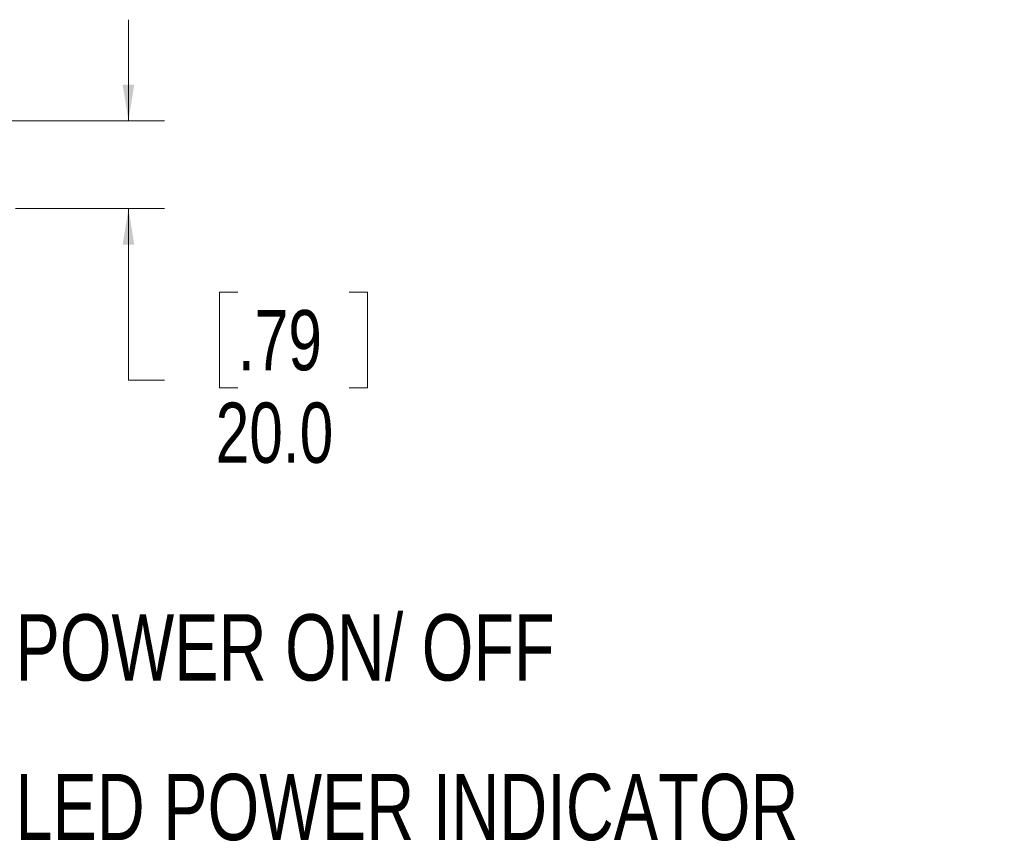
# Model space of a CAD drawing. Header units: millimetres. Extents: x 0 to 863, y 0 to 558.
# Tile 38 of 61: x 612 to 698, y 152 to 224. Entities that reach past the tile are written whole.
import ezdxf

# ---------------------------------------------------------------- set-up
doc = ezdxf.new("R2010")
doc.units = ezdxf.units.MM
doc.styles.add('SLDTEXTSTYLE0', font='TXT', dxfattribs={"width": 0.75})
doc.dimstyles.new('SLDDIMSTYLE1', dxfattribs={"dimtxt": 5.291667, "dimasz": 3.175, "dimexe": 0, "dimexo": 0.0625, "dimgap": 1.322917, "dimtad": 0, "dimtih": 1, "dimtoh": 1, "dimdec": 1, "dimlfac": 2.6, "dimrnd": 1e-09, "dimzin": 4, "dimdsep": 46, "dimtxsty": 'SLDTEXTSTYLE0', "dimsah": 1, "dimcen": 0.09, "dimadec": 0, "dimazin": 1, "dimtfac": 1, "dimtdec": 1, "dimtmove": 0, "dimatfit": 0, "dimfxl": 1, "dimfrac": 2, "dimtolj": 1, "dimtzin": 12, "dimarcsym": 0})

# ---------------------------------------------------------------- blocks, each defined once
blk = doc.blocks.new('_D_3')
at = {"color": 7, "linetype": 'Continuous', "lineweight": 0}
for p, q in [((621.2, 214.97), (621.2, 223.86)), ((604.742, 214.97), (624.375, 214.97)), ((611.283, 207.28), (624.375, 207.28)), ((621.2, 192.203), (621.2, 207.28)), ((630.815, 199.935), (629.205, 199.935)), ((629.205, 199.935), (629.205, 191.527)), ((640.585, 199.935), (642.194, 199.935)), ((642.194, 199.935), (642.194, 191.527)), ((624.375, 192.203), (621.2, 192.203)), ((629.205, 191.527), (630.815, 191.527)), ((642.194, 191.527), (640.585, 191.527))]:
    blk.add_line(p, q, dxfattribs=at)
for points in [[(621.2, 214.97), (621.708, 218.145), (620.692, 218.145)], [(621.2, 207.28), (620.692, 204.105), (621.708, 204.105)]]:
    blk.add_solid(points, dxfattribs=at)
at = {"color": 7, "linetype": 'Continuous', "lineweight": 0, "char_height": 5.2917, "attachment_point": 1, "style": 'SLDTEXTSTYLE0'}
for s, insert in [('.79', (630.815, 198.348)), ('20.0', (628.86, 190.22))]:
    blk.add_mtext(s, dxfattribs=dict(at, insert=insert))

msp = doc.modelspace()

# ---------------------------------------------------------------- texts
at = {"color": 7, "linetype": 'Continuous', "lineweight": 0, "char_height": 5.82083, "attachment_point": 1, "style": 'SLDTEXTSTYLE0'}
for s, insert in [('POWER ON/ OFF', (611.275, 171.623)), ('LED POWER INDICATOR', (611.275, 157.597))]:
    msp.add_mtext(s, dxfattribs=dict(at, insert=insert))

# ---------------------------------------------------------------- dimensions: what is measured, and where the dimension line sits
at = {"color": 7, "linetype": 'Continuous', "lineweight": 0}
dim = msp.add_linear_dim(base=(621.2, 207.28), p1=(603.472, 214.97), p2=(610.013, 207.28), angle=90, dimstyle='SLDDIMSTYLE1', dxfattribs=at)
dim.commit()
dim.dimension.update_dxf_attribs({"geometry": '_D_3', "text_midpoint": (621.2, 192.203), "dimtype": 160})

doc.saveas('drawing.dxf')
